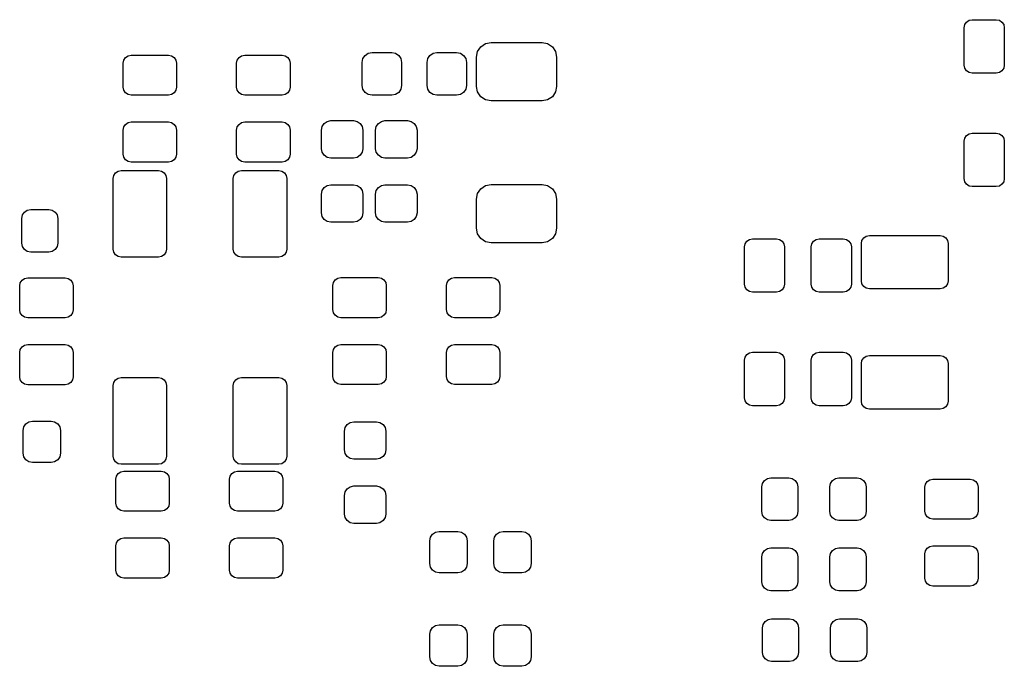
# Model space of a CAD drawing. Extents: x 127.1 to 185.4, y -114.4 to -72.8.
# Tile 2 of 7: x 142.3 to 157, y -91.9 to -82.2. Entities that reach past the tile are written whole.
import ezdxf

# ---------------------------------------------------------------- set-up
doc = ezdxf.new("R2010")
doc.units = 0
doc.layers.add('BLACK', color=7, linetype='CONTINUOUS')

msp = doc.modelspace()

# ---------------------------------------------------------------- linework, layer by layer
at = {"layer": 'BLACK', "linetype": 'CONTINUOUS'}
for p, q in [((156.445147, -82.255146), (156.484078, -82.229133)), ((156.484078, -82.229133), (156.53, -82.219999)), ((156.53, -82.219999), (156.89, -82.219999)), ((156.89, -82.219999), (156.935922, -82.229133)), ((156.935922, -82.229133), (156.974853, -82.255146)), ((156.41, -82.339999), (156.419134, -82.294077)), ((156.41, -82.899999), (156.41, -82.339999)), ((156.419134, -82.294077), (156.445147, -82.255146)), ((156.974853, -82.255146), (157.000866, -82.294077)), ((157.000866, -82.294077), (157.01, -82.339999)), ((157.01, -82.339999), (157.01, -82.899999)), ((149.124736, -82.69678), (149.172155, -82.625812)), ((149.172155, -82.625812), (149.243123, -82.578393)), ((149.243123, -82.578393), (149.326835, -82.561742)), ((149.326835, -82.561742), (150.089335, -82.561742)), ((150.089335, -82.561742), (150.173047, -82.578393)), ((150.173047, -82.578393), (150.244015, -82.625812)), ((150.244015, -82.625812), (150.291434, -82.69678)), ((143.818083, -82.871742), (143.827217, -82.82582)), ((143.827217, -82.82582), (143.85323, -82.786889)), ((143.85323, -82.786889), (143.892161, -82.760876)), ((143.892161, -82.760876), (143.938083, -82.751742)), ((143.938083, -82.751742), (144.498083, -82.751742)), ((144.498083, -82.751742), (144.544005, -82.760876)), ((144.544005, -82.760876), (144.582936, -82.786889)), ((144.582936, -82.786889), (144.608949, -82.82582)), ((144.608949, -82.82582), (144.618083, -82.871742)), ((145.518085, -82.871742), (145.527219, -82.82582)), ((145.527219, -82.82582), (145.553232, -82.786889)), ((145.553232, -82.786889), (145.592163, -82.760876)), ((145.592163, -82.760876), (145.638085, -82.751742)), ((145.638085, -82.751742), (146.198085, -82.751742)), ((146.198085, -82.751742), (146.244007, -82.760876)), ((146.244007, -82.760876), (146.282938, -82.786889)), ((146.282938, -82.786889), (146.308951, -82.82582)), ((146.308951, -82.82582), (146.318085, -82.871742)), ((147.398085, -82.859242), (147.409313, -82.802796)), ((147.409313, -82.802796), (147.441287, -82.754944)), ((147.441287, -82.754944), (147.489139, -82.72297)), ((147.489139, -82.72297), (147.545585, -82.711742)), ((147.545585, -82.711742), (147.840585, -82.711742)), ((147.840585, -82.711742), (147.897031, -82.72297)), ((147.897031, -82.72297), (147.944883, -82.754944)), ((147.944883, -82.754944), (147.976857, -82.802796)), ((147.976857, -82.802796), (147.988085, -82.859242)), ((148.368085, -82.859242), (148.379313, -82.802796)), ((148.379313, -82.802796), (148.411287, -82.754944)), ((148.411287, -82.754944), (148.459139, -82.72297)), ((148.459139, -82.72297), (148.515585, -82.711742)), ((148.515585, -82.711742), (148.810585, -82.711742)), ((148.810585, -82.711742), (148.867031, -82.72297)), ((148.867031, -82.72297), (148.914883, -82.754944)), ((148.914883, -82.754944), (148.946857, -82.802796)), ((148.946857, -82.802796), (148.958085, -82.859242)), ((149.108085, -82.780492), (149.124736, -82.69678)), ((149.108085, -83.217992), (149.108085, -82.780492)), ((150.291434, -82.69678), (150.308085, -82.780492)), ((150.308085, -82.780492), (150.308085, -83.217992)), ((143.818083, -83.231742), (143.818083, -82.871742)), ((144.618083, -82.871742), (144.618083, -83.231742)), ((145.518085, -83.231742), (145.518085, -82.871742)), ((146.318085, -82.871742), (146.318085, -83.231742)), ((147.398085, -83.204242), (147.398085, -82.859242)), ((147.988085, -82.859242), (147.988085, -83.204242)), ((148.368085, -83.204242), (148.368085, -82.859242)), ((148.958085, -82.859242), (148.958085, -83.204242)), ((156.419134, -82.945921), (156.41, -82.899999)), ((156.445147, -82.984852), (156.419134, -82.945921)), ((156.484078, -83.010865), (156.445147, -82.984852)), ((156.974853, -82.984852), (156.935922, -83.010865)), ((157.000866, -82.945921), (156.974853, -82.984852)), ((157.01, -82.899999), (157.000866, -82.945921)), ((156.53, -83.019999), (156.484078, -83.010865)), ((156.89, -83.019999), (156.53, -83.019999)), ((156.935922, -83.010865), (156.89, -83.019999)), ((143.827217, -83.277664), (143.818083, -83.231742)), ((143.85323, -83.316595), (143.827217, -83.277664)), ((144.608949, -83.277664), (144.582936, -83.316595)), ((144.618083, -83.231742), (144.608949, -83.277664)), ((145.527219, -83.277664), (145.518085, -83.231742)), ((145.553232, -83.316595), (145.527219, -83.277664)), ((146.308951, -83.277664), (146.282938, -83.316595)), ((146.318085, -83.231742), (146.308951, -83.277664)), ((147.409313, -83.260688), (147.398085, -83.204242)), ((147.441287, -83.30854), (147.409313, -83.260688)), ((147.976857, -83.260688), (147.944883, -83.30854)), ((147.988085, -83.204242), (147.976857, -83.260688)), ((148.379313, -83.260688), (148.368085, -83.204242)), ((148.411287, -83.30854), (148.379313, -83.260688)), ((148.946857, -83.260688), (148.914883, -83.30854)), ((148.958085, -83.204242), (148.946857, -83.260688)), ((149.124736, -83.301704), (149.108085, -83.217992)), ((150.308085, -83.217992), (150.291434, -83.301704)), ((143.892161, -83.342608), (143.85323, -83.316595)), ((143.938083, -83.351742), (143.892161, -83.342608)), ((144.498083, -83.351742), (143.938083, -83.351742)), ((144.544005, -83.342608), (144.498083, -83.351742)), ((144.582936, -83.316595), (144.544005, -83.342608)), ((145.592163, -83.342608), (145.553232, -83.316595)), ((145.638085, -83.351742), (145.592163, -83.342608)), ((146.198085, -83.351742), (145.638085, -83.351742)), ((146.244007, -83.342608), (146.198085, -83.351742)), ((146.282938, -83.316595), (146.244007, -83.342608)), ((147.489139, -83.340514), (147.441287, -83.30854)), ((147.545585, -83.351742), (147.489139, -83.340514)), ((147.840585, -83.351742), (147.545585, -83.351742)), ((147.897031, -83.340514), (147.840585, -83.351742)), ((147.944883, -83.30854), (147.897031, -83.340514)), ((148.459139, -83.340514), (148.411287, -83.30854)), ((148.515585, -83.351742), (148.459139, -83.340514)), ((148.810585, -83.351742), (148.515585, -83.351742)), ((148.867031, -83.340514), (148.810585, -83.351742)), ((148.914883, -83.30854), (148.867031, -83.340514)), ((149.172155, -83.372672), (149.124736, -83.301704)), ((149.243123, -83.420091), (149.172155, -83.372672)), ((149.326835, -83.436742), (149.243123, -83.420091)), ((150.173047, -83.420091), (150.089335, -83.436742)), ((150.244015, -83.372672), (150.173047, -83.420091)), ((150.291434, -83.301704), (150.244015, -83.372672)), ((150.089335, -83.436742), (149.326835, -83.436742)), ((143.818083, -83.871742), (143.827217, -83.82582)), ((143.827217, -83.82582), (143.85323, -83.786889)), ((143.85323, -83.786889), (143.892161, -83.760876)), ((143.892161, -83.760876), (143.938083, -83.751742)), ((143.938083, -83.751742), (144.498083, -83.751742)), ((144.498083, -83.751742), (144.544005, -83.760876)), ((144.544005, -83.760876), (144.582936, -83.786889)), ((144.582936, -83.786889), (144.608949, -83.82582)), ((144.608949, -83.82582), (144.618083, -83.871742)), ((145.518085, -83.871742), (145.527219, -83.82582)), ((145.527219, -83.82582), (145.553232, -83.786889)), ((145.553232, -83.786889), (145.592163, -83.760876)), ((145.592163, -83.760876), (145.638085, -83.751742)), ((145.638085, -83.751742), (146.198085, -83.751742)), ((146.198085, -83.751742), (146.244007, -83.760876)), ((146.244007, -83.760876), (146.282938, -83.786889)), ((146.282938, -83.786889), (146.308951, -83.82582)), ((146.308951, -83.82582), (146.318085, -83.871742)), ((146.788085, -83.871742), (146.798742, -83.818166)), ((146.798742, -83.818166), (146.82909, -83.772747)), ((146.82909, -83.772747), (146.874509, -83.742399)), ((146.874509, -83.742399), (146.928085, -83.731742)), ((146.928085, -83.731742), (147.268085, -83.731742)), ((147.268085, -83.731742), (147.321661, -83.742399)), ((147.321661, -83.742399), (147.36708, -83.772747)), ((147.36708, -83.772747), (147.397428, -83.818166)), ((147.397428, -83.818166), (147.408085, -83.871742)), ((147.598085, -83.871742), (147.608742, -83.818166)), ((147.608742, -83.818166), (147.63909, -83.772747)), ((147.63909, -83.772747), (147.684509, -83.742399)), ((147.684509, -83.742399), (147.738085, -83.731742)), ((147.738085, -83.731742), (148.078085, -83.731742)), ((148.078085, -83.731742), (148.131661, -83.742399)), ((148.131661, -83.742399), (148.17708, -83.772747)), ((148.17708, -83.772747), (148.207428, -83.818166)), ((148.207428, -83.818166), (148.218085, -83.871742)), ((143.818083, -84.231742), (143.818083, -83.871742)), ((144.618083, -83.871742), (144.618083, -84.231742)), ((145.518085, -84.231742), (145.518085, -83.871742)), ((146.318085, -83.871742), (146.318085, -84.231742)), ((146.788085, -84.151742), (146.788085, -83.871742)), ((147.408085, -83.871742), (147.408085, -84.151742)), ((147.598085, -84.151742), (147.598085, -83.871742)), ((148.218085, -83.871742), (148.218085, -84.151742)), ((156.41, -84.040001), (156.419134, -83.994079)), ((156.419134, -83.994079), (156.445147, -83.955148)), ((156.445147, -83.955148), (156.484078, -83.929135)), ((156.484078, -83.929135), (156.53, -83.920001)), ((156.53, -83.920001), (156.89, -83.920001)), ((156.89, -83.920001), (156.935922, -83.929135)), ((156.935922, -83.929135), (156.974853, -83.955148)), ((156.974853, -83.955148), (157.000866, -83.994079)), ((157.000866, -83.994079), (157.01, -84.040001)), ((146.798742, -84.205318), (146.788085, -84.151742)), ((147.408085, -84.151742), (147.397428, -84.205318)), ((147.608742, -84.205318), (147.598085, -84.151742)), ((148.218085, -84.151742), (148.207428, -84.205318)), ((156.41, -84.600001), (156.41, -84.040001)), ((157.01, -84.040001), (157.01, -84.600001)), ((143.827217, -84.277664), (143.818083, -84.231742)), ((143.85323, -84.316595), (143.827217, -84.277664)), ((144.608949, -84.277664), (144.582936, -84.316595)), ((144.618083, -84.231742), (144.608949, -84.277664)), ((145.527219, -84.277664), (145.518085, -84.231742)), ((145.553232, -84.316595), (145.527219, -84.277664)), ((146.308951, -84.277664), (146.282938, -84.316595)), ((146.318085, -84.231742), (146.308951, -84.277664)), ((146.82909, -84.250737), (146.798742, -84.205318)), ((146.874509, -84.281085), (146.82909, -84.250737)), ((146.928085, -84.291742), (146.874509, -84.281085)), ((147.268085, -84.291742), (146.928085, -84.291742)), ((147.321661, -84.281085), (147.268085, -84.291742)), ((147.36708, -84.250737), (147.321661, -84.281085)), ((147.397428, -84.205318), (147.36708, -84.250737)), ((147.63909, -84.250737), (147.608742, -84.205318)), ((147.684509, -84.281085), (147.63909, -84.250737)), ((147.738085, -84.291742), (147.684509, -84.281085)), ((148.078085, -84.291742), (147.738085, -84.291742)), ((148.131661, -84.281085), (148.078085, -84.291742)), ((148.17708, -84.250737), (148.131661, -84.281085)), ((148.207428, -84.205318), (148.17708, -84.250737)), ((143.892161, -84.342608), (143.85323, -84.316595)), ((143.938083, -84.351742), (143.892161, -84.342608)), ((144.498083, -84.351742), (143.938083, -84.351742)), ((144.544005, -84.342608), (144.498083, -84.351742)), ((144.582936, -84.316595), (144.544005, -84.342608)), ((145.592163, -84.342608), (145.553232, -84.316595)), ((145.638085, -84.351742), (145.592163, -84.342608)), ((146.198085, -84.351742), (145.638085, -84.351742)), ((146.244007, -84.342608), (146.198085, -84.351742)), ((146.282938, -84.316595), (146.244007, -84.342608)), ((143.668085, -84.596742), (143.677219, -84.55082)), ((143.668085, -85.656742), (143.668085, -84.596742)), ((143.677219, -84.55082), (143.703232, -84.511889)), ((143.703232, -84.511889), (143.742163, -84.485876)), ((143.742163, -84.485876), (143.788085, -84.476742)), ((143.788085, -84.476742), (144.348085, -84.476742)), ((144.348085, -84.476742), (144.394007, -84.485876)), ((144.394007, -84.485876), (144.432938, -84.511889)), ((144.432938, -84.511889), (144.458951, -84.55082)), ((144.458951, -84.55082), (144.468085, -84.596742)), ((144.468085, -84.596742), (144.468085, -85.656742)), ((145.468085, -84.596742), (145.477219, -84.55082)), ((145.468085, -85.656742), (145.468085, -84.596742)), ((145.477219, -84.55082), (145.503232, -84.511889)), ((145.503232, -84.511889), (145.542163, -84.485876)), ((145.542163, -84.485876), (145.588085, -84.476742)), ((145.588085, -84.476742), (146.148085, -84.476742)), ((146.148085, -84.476742), (146.194007, -84.485876)), ((146.194007, -84.485876), (146.232938, -84.511889)), ((146.232938, -84.511889), (146.258951, -84.55082)), ((146.258951, -84.55082), (146.268085, -84.596742)), ((146.268085, -84.596742), (146.268085, -85.656742)), ((156.419134, -84.645923), (156.41, -84.600001)), ((157.01, -84.600001), (157.000866, -84.645923)), ((146.798742, -84.778166), (146.82909, -84.732747)), ((146.82909, -84.732747), (146.874509, -84.702399)), ((146.874509, -84.702399), (146.928085, -84.691742)), ((146.928085, -84.691742), (147.268085, -84.691742)), ((147.268085, -84.691742), (147.321661, -84.702399)), ((147.321661, -84.702399), (147.36708, -84.732747)), ((147.36708, -84.732747), (147.397428, -84.778166)), ((147.608742, -84.778166), (147.63909, -84.732747)), ((147.63909, -84.732747), (147.684509, -84.702399)), ((147.684509, -84.702399), (147.738085, -84.691742)), ((147.738085, -84.691742), (148.078085, -84.691742)), ((148.078085, -84.691742), (148.131661, -84.702399)), ((148.131661, -84.702399), (148.17708, -84.732747)), ((148.17708, -84.732747), (148.207428, -84.778166)), ((149.124736, -84.82178), (149.172155, -84.750812)), ((149.172155, -84.750812), (149.243123, -84.703393)), ((149.243123, -84.703393), (149.326835, -84.686742)), ((149.326835, -84.686742), (150.089335, -84.686742)), ((150.089335, -84.686742), (150.173047, -84.703393)), ((150.173047, -84.703393), (150.244015, -84.750812)), ((150.244015, -84.750812), (150.291434, -84.82178)), ((156.445147, -84.684854), (156.419134, -84.645923)), ((156.484078, -84.710867), (156.445147, -84.684854)), ((156.53, -84.720001), (156.484078, -84.710867)), ((156.89, -84.720001), (156.53, -84.720001)), ((156.935922, -84.710867), (156.89, -84.720001)), ((156.974853, -84.684854), (156.935922, -84.710867)), ((157.000866, -84.645923), (156.974853, -84.684854)), ((146.788085, -84.831742), (146.798742, -84.778166)), ((146.788085, -85.111742), (146.788085, -84.831742)), ((147.397428, -84.778166), (147.408085, -84.831742)), ((147.408085, -84.831742), (147.408085, -85.111742)), ((147.598085, -84.831742), (147.608742, -84.778166)), ((147.598085, -85.111742), (147.598085, -84.831742)), ((148.207428, -84.778166), (148.218085, -84.831742)), ((148.218085, -84.831742), (148.218085, -85.111742)), ((149.108085, -84.905492), (149.124736, -84.82178)), ((150.291434, -84.82178), (150.308085, -84.905492)), ((149.108085, -85.342992), (149.108085, -84.905492)), ((150.308085, -84.905492), (150.308085, -85.342992)), ((142.3, -85.195), (142.310276, -85.143338)), ((142.3, -85.565), (142.3, -85.195)), ((142.310276, -85.143338), (142.339541, -85.099541)), ((142.339541, -85.099541), (142.383338, -85.070276)), ((142.383338, -85.070276), (142.435, -85.06)), ((142.435, -85.06), (142.705, -85.06)), ((142.705, -85.06), (142.756662, -85.070276)), ((142.756662, -85.070276), (142.800459, -85.099541)), ((142.800459, -85.099541), (142.829724, -85.143338)), ((142.829724, -85.143338), (142.84, -85.195)), ((142.84, -85.195), (142.84, -85.565)), ((146.798742, -85.165318), (146.788085, -85.111742)), ((146.82909, -85.210737), (146.798742, -85.165318)), ((147.397428, -85.165318), (147.36708, -85.210737)), ((147.408085, -85.111742), (147.397428, -85.165318)), ((147.608742, -85.165318), (147.598085, -85.111742)), ((147.63909, -85.210737), (147.608742, -85.165318)), ((148.207428, -85.165318), (148.17708, -85.210737)), ((148.218085, -85.111742), (148.207428, -85.165318)), ((146.874509, -85.241085), (146.82909, -85.210737)), ((146.928085, -85.251742), (146.874509, -85.241085)), ((147.268085, -85.251742), (146.928085, -85.251742)), ((147.321661, -85.241085), (147.268085, -85.251742)), ((147.36708, -85.210737), (147.321661, -85.241085)), ((147.684509, -85.241085), (147.63909, -85.210737)), ((147.738085, -85.251742), (147.684509, -85.241085)), ((148.078085, -85.251742), (147.738085, -85.251742)), ((148.131661, -85.241085), (148.078085, -85.251742)), ((148.17708, -85.210737), (148.131661, -85.241085)), ((149.124736, -85.426704), (149.108085, -85.342992)), ((150.308085, -85.342992), (150.291434, -85.426704)), ((149.172155, -85.497672), (149.124736, -85.426704)), ((150.291434, -85.426704), (150.244015, -85.497672)), ((154.879134, -85.524078), (154.905147, -85.485147)), ((154.905147, -85.485147), (154.944078, -85.459134)), ((154.944078, -85.459134), (154.99, -85.45)), ((154.99, -85.45), (156.05, -85.45)), ((156.05, -85.45), (156.095922, -85.459134)), ((156.095922, -85.459134), (156.134853, -85.485147)), ((156.134853, -85.485147), (156.160866, -85.524078)), ((142.310276, -85.616662), (142.3, -85.565)), ((142.339541, -85.660459), (142.310276, -85.616662)), ((142.829724, -85.616662), (142.800459, -85.660459)), ((142.84, -85.565), (142.829724, -85.616662)), ((149.243123, -85.545091), (149.172155, -85.497672)), ((149.326835, -85.561742), (149.243123, -85.545091)), ((150.089335, -85.561742), (149.326835, -85.561742)), ((150.173047, -85.545091), (150.089335, -85.561742)), ((150.244015, -85.497672), (150.173047, -85.545091)), ((153.12, -85.619999), (153.129134, -85.574077)), ((153.12, -86.179999), (153.12, -85.619999)), ((153.129134, -85.574077), (153.155147, -85.535146)), ((153.155147, -85.535146), (153.194078, -85.509133)), ((153.194078, -85.509133), (153.24, -85.499999)), ((153.24, -85.499999), (153.6, -85.499999)), ((153.6, -85.499999), (153.645922, -85.509133)), ((153.645922, -85.509133), (153.684853, -85.535146)), ((153.684853, -85.535146), (153.710866, -85.574077)), ((153.710866, -85.574077), (153.72, -85.619999)), ((153.72, -85.619999), (153.72, -86.179999)), ((154.12, -85.619999), (154.129134, -85.574077)), ((154.12, -86.179999), (154.12, -85.619999)), ((154.129134, -85.574077), (154.155147, -85.535146)), ((154.155147, -85.535146), (154.194078, -85.509133)), ((154.194078, -85.509133), (154.24, -85.499999)), ((154.24, -85.499999), (154.6, -85.499999)), ((154.6, -85.499999), (154.645922, -85.509133)), ((154.645922, -85.509133), (154.684853, -85.535146)), ((154.684853, -85.535146), (154.710866, -85.574077)), ((154.710866, -85.574077), (154.72, -85.619999)), ((154.72, -85.619999), (154.72, -86.179999)), ((154.87, -85.57), (154.879134, -85.524078)), ((154.87, -86.13), (154.87, -85.57)), ((156.160866, -85.524078), (156.17, -85.57)), ((156.17, -85.57), (156.17, -86.13)), ((142.383338, -85.689724), (142.339541, -85.660459)), ((142.435, -85.7), (142.383338, -85.689724)), ((142.705, -85.7), (142.435, -85.7)), ((142.756662, -85.689724), (142.705, -85.7)), ((142.800459, -85.660459), (142.756662, -85.689724)), ((143.677219, -85.702664), (143.668085, -85.656742)), ((143.703232, -85.741595), (143.677219, -85.702664)), ((143.742163, -85.767608), (143.703232, -85.741595)), ((143.788085, -85.776742), (143.742163, -85.767608)), ((144.348085, -85.776742), (143.788085, -85.776742)), ((144.394007, -85.767608), (144.348085, -85.776742)), ((144.432938, -85.741595), (144.394007, -85.767608)), ((144.458951, -85.702664), (144.432938, -85.741595)), ((144.468085, -85.656742), (144.458951, -85.702664)), ((145.477219, -85.702664), (145.468085, -85.656742)), ((145.503232, -85.741595), (145.477219, -85.702664)), ((145.542163, -85.767608), (145.503232, -85.741595)), ((145.588085, -85.776742), (145.542163, -85.767608)), ((146.148085, -85.776742), (145.588085, -85.776742)), ((146.194007, -85.767608), (146.148085, -85.776742)), ((146.232938, -85.741595), (146.194007, -85.767608)), ((146.258951, -85.702664), (146.232938, -85.741595)), ((146.268085, -85.656742), (146.258951, -85.702664)), ((142.270001, -86.205387), (142.279135, -86.159465)), ((142.270001, -86.565387), (142.270001, -86.205387)), ((142.279135, -86.159465), (142.305148, -86.120534)), ((142.305148, -86.120534), (142.344079, -86.094521)), ((142.344079, -86.094521), (142.390001, -86.085387)), ((142.390001, -86.085387), (142.950001, -86.085387)), ((142.950001, -86.085387), (142.995923, -86.094521)), ((142.995923, -86.094521), (143.034854, -86.120534)), ((143.034854, -86.120534), (143.060867, -86.159465)), ((143.060867, -86.159465), (143.070001, -86.205387)), ((143.070001, -86.205387), (143.070001, -86.565387)), ((146.958085, -86.201742), (146.967219, -86.15582)), ((146.958085, -86.561742), (146.958085, -86.201742)), ((146.967219, -86.15582), (146.993232, -86.116889)), ((146.993232, -86.116889), (147.032163, -86.090876)), ((147.032163, -86.090876), (147.078085, -86.081742)), ((147.078085, -86.081742), (147.638085, -86.081742)), ((147.638085, -86.081742), (147.684007, -86.090876)), ((147.684007, -86.090876), (147.722938, -86.116889)), ((147.722938, -86.116889), (147.748951, -86.15582)), ((147.748951, -86.15582), (147.758085, -86.201742)), ((147.758085, -86.201742), (147.758085, -86.561742)), ((148.658087, -86.201742), (148.667221, -86.15582)), ((148.658087, -86.561742), (148.658087, -86.201742)), ((148.667221, -86.15582), (148.693234, -86.116889)), ((148.693234, -86.116889), (148.732165, -86.090876)), ((148.732165, -86.090876), (148.778087, -86.081742)), ((148.778087, -86.081742), (149.338087, -86.081742)), ((149.338087, -86.081742), (149.384009, -86.090876)), ((149.384009, -86.090876), (149.42294, -86.116889)), ((149.42294, -86.116889), (149.448953, -86.15582)), ((149.448953, -86.15582), (149.458087, -86.201742)), ((149.458087, -86.201742), (149.458087, -86.561742)), ((153.129134, -86.225921), (153.12, -86.179999)), ((153.155147, -86.264852), (153.129134, -86.225921)), ((153.710866, -86.225921), (153.684853, -86.264852)), ((153.72, -86.179999), (153.710866, -86.225921)), ((154.129134, -86.225921), (154.12, -86.179999)), ((154.155147, -86.264852), (154.129134, -86.225921)), ((154.710866, -86.225921), (154.684853, -86.264852)), ((154.72, -86.179999), (154.710866, -86.225921)), ((154.879134, -86.175922), (154.87, -86.13)), ((154.905147, -86.214853), (154.879134, -86.175922)), ((154.944078, -86.240866), (154.905147, -86.214853)), ((156.134853, -86.214853), (156.095922, -86.240866)), ((156.160866, -86.175922), (156.134853, -86.214853)), ((156.17, -86.13), (156.160866, -86.175922)), ((153.194078, -86.290865), (153.155147, -86.264852)), ((153.24, -86.299999), (153.194078, -86.290865)), ((153.6, -86.299999), (153.24, -86.299999)), ((153.645922, -86.290865), (153.6, -86.299999)), ((153.684853, -86.264852), (153.645922, -86.290865)), ((154.194078, -86.290865), (154.155147, -86.264852)), ((154.24, -86.299999), (154.194078, -86.290865)), ((154.6, -86.299999), (154.24, -86.299999)), ((154.645922, -86.290865), (154.6, -86.299999)), ((154.684853, -86.264852), (154.645922, -86.290865)), ((154.99, -86.25), (154.944078, -86.240866)), ((156.05, -86.25), (154.99, -86.25)), ((156.095922, -86.240866), (156.05, -86.25)), ((142.279135, -86.611309), (142.270001, -86.565387)), ((142.305148, -86.65024), (142.279135, -86.611309)), ((142.344079, -86.676253), (142.305148, -86.65024)), ((143.034854, -86.65024), (142.995923, -86.676253)), ((143.060867, -86.611309), (143.034854, -86.65024)), ((143.070001, -86.565387), (143.060867, -86.611309)), ((146.967219, -86.607664), (146.958085, -86.561742)), ((146.993232, -86.646595), (146.967219, -86.607664)), ((147.032163, -86.672608), (146.993232, -86.646595)), ((147.722938, -86.646595), (147.684007, -86.672608)), ((147.748951, -86.607664), (147.722938, -86.646595)), ((147.758085, -86.561742), (147.748951, -86.607664)), ((148.667221, -86.607664), (148.658087, -86.561742)), ((148.693234, -86.646595), (148.667221, -86.607664)), ((148.732165, -86.672608), (148.693234, -86.646595)), ((149.42294, -86.646595), (149.384009, -86.672608)), ((149.448953, -86.607664), (149.42294, -86.646595)), ((149.458087, -86.561742), (149.448953, -86.607664)), ((142.390001, -86.685387), (142.344079, -86.676253)), ((142.950001, -86.685387), (142.390001, -86.685387)), ((142.995923, -86.676253), (142.950001, -86.685387)), ((147.078085, -86.681742), (147.032163, -86.672608)), ((147.638085, -86.681742), (147.078085, -86.681742)), ((147.684007, -86.672608), (147.638085, -86.681742)), ((148.778087, -86.681742), (148.732165, -86.672608)), ((149.338087, -86.681742), (148.778087, -86.681742)), ((149.384009, -86.672608), (149.338087, -86.681742)), ((142.305148, -87.120534), (142.344079, -87.094521)), ((142.344079, -87.094521), (142.390001, -87.085387)), ((142.390001, -87.085387), (142.950001, -87.085387)), ((142.950001, -87.085387), (142.995923, -87.094521)), ((142.995923, -87.094521), (143.034854, -87.120534)), ((146.993232, -87.116889), (147.032163, -87.090876)), ((147.032163, -87.090876), (147.078085, -87.081742)), ((147.078085, -87.081742), (147.638085, -87.081742)), ((147.638085, -87.081742), (147.684007, -87.090876)), ((147.684007, -87.090876), (147.722938, -87.116889)), ((148.693234, -87.116889), (148.732165, -87.090876)), ((148.732165, -87.090876), (148.778087, -87.081742)), ((148.778087, -87.081742), (149.338087, -87.081742)), ((149.338087, -87.081742), (149.384009, -87.090876)), ((149.384009, -87.090876), (149.42294, -87.116889)), ((142.270001, -87.205387), (142.279135, -87.159465)), ((142.270001, -87.565387), (142.270001, -87.205387)), ((142.279135, -87.159465), (142.305148, -87.120534)), ((143.034854, -87.120534), (143.060867, -87.159465)), ((143.060867, -87.159465), (143.070001, -87.205387)), ((143.070001, -87.205387), (143.070001, -87.565387)), ((146.958085, -87.201742), (146.967219, -87.15582)), ((146.958085, -87.561742), (146.958085, -87.201742)), ((146.967219, -87.15582), (146.993232, -87.116889)), ((147.722938, -87.116889), (147.748951, -87.15582)), ((147.748951, -87.15582), (147.758085, -87.201742)), ((147.758085, -87.201742), (147.758085, -87.561742)), ((148.658087, -87.201742), (148.667221, -87.15582)), ((148.658087, -87.561742), (148.658087, -87.201742)), ((148.667221, -87.15582), (148.693234, -87.116889)), ((149.42294, -87.116889), (149.448953, -87.15582)), ((149.448953, -87.15582), (149.458087, -87.201742)), ((149.458087, -87.201742), (149.458087, -87.561742)), ((153.129134, -87.274079), (153.155147, -87.235148)), ((153.155147, -87.235148), (153.194078, -87.209135)), ((153.194078, -87.209135), (153.24, -87.200001)), ((153.24, -87.200001), (153.6, -87.200001)), ((153.6, -87.200001), (153.645922, -87.209135)), ((153.645922, -87.209135), (153.684853, -87.235148)), ((153.684853, -87.235148), (153.710866, -87.274079)), ((154.129134, -87.274079), (154.155147, -87.235148)), ((154.155147, -87.235148), (154.194078, -87.209135)), ((154.194078, -87.209135), (154.24, -87.200001)), ((154.24, -87.200001), (154.6, -87.200001)), ((154.6, -87.200001), (154.645922, -87.209135)), ((154.645922, -87.209135), (154.684853, -87.235148)), ((154.684853, -87.235148), (154.710866, -87.274079)), ((154.905147, -87.285147), (154.944078, -87.259134)), ((154.944078, -87.259134), (154.99, -87.25)), ((154.99, -87.25), (156.05, -87.25)), ((156.05, -87.25), (156.095922, -87.259134)), ((156.095922, -87.259134), (156.134853, -87.285147)), ((153.12, -87.320001), (153.129134, -87.274079)), ((153.12, -87.880001), (153.12, -87.320001)), ((153.710866, -87.274079), (153.72, -87.320001)), ((153.72, -87.320001), (153.72, -87.880001)), ((154.12, -87.320001), (154.129134, -87.274079)), ((154.12, -87.880001), (154.12, -87.320001)), ((154.710866, -87.274079), (154.72, -87.320001)), ((154.72, -87.320001), (154.72, -87.880001)), ((154.87, -87.37), (154.879134, -87.324078)), ((154.87, -87.93), (154.87, -87.37)), ((154.879134, -87.324078), (154.905147, -87.285147)), ((156.134853, -87.285147), (156.160866, -87.324078)), ((156.160866, -87.324078), (156.17, -87.37)), ((156.17, -87.37), (156.17, -87.93)), ((142.279135, -87.611309), (142.270001, -87.565387)), ((142.305148, -87.65024), (142.279135, -87.611309)), ((142.344079, -87.676253), (142.305148, -87.65024)), ((142.390001, -87.685387), (142.344079, -87.676253)), ((142.950001, -87.685387), (142.390001, -87.685387)), ((142.995923, -87.676253), (142.950001, -87.685387)), ((143.034854, -87.65024), (142.995923, -87.676253)), ((143.060867, -87.611309), (143.034854, -87.65024)), ((143.070001, -87.565387), (143.060867, -87.611309)), ((143.668085, -87.696742), (143.677219, -87.65082)), ((143.668085, -88.756742), (143.668085, -87.696742)), ((143.677219, -87.65082), (143.703232, -87.611889)), ((143.703232, -87.611889), (143.742163, -87.585876)), ((143.742163, -87.585876), (143.788085, -87.576742)), ((143.788085, -87.576742), (144.348085, -87.576742)), ((144.348085, -87.576742), (144.394007, -87.585876)), ((144.394007, -87.585876), (144.432938, -87.611889)), ((144.432938, -87.611889), (144.458951, -87.65082)), ((144.458951, -87.65082), (144.468085, -87.696742)), ((144.468085, -87.696742), (144.468085, -88.756742)), ((145.468085, -87.696742), (145.477219, -87.65082)), ((145.468085, -88.756742), (145.468085, -87.696742)), ((145.477219, -87.65082), (145.503232, -87.611889)), ((145.503232, -87.611889), (145.542163, -87.585876)), ((145.542163, -87.585876), (145.588085, -87.576742)), ((145.588085, -87.576742), (146.148085, -87.576742)), ((146.148085, -87.576742), (146.194007, -87.585876)), ((146.194007, -87.585876), (146.232938, -87.611889)), ((146.232938, -87.611889), (146.258951, -87.65082)), ((146.258951, -87.65082), (146.268085, -87.696742)), ((146.268085, -87.696742), (146.268085, -88.756742)), ((146.967219, -87.607664), (146.958085, -87.561742)), ((146.993232, -87.646595), (146.967219, -87.607664)), ((147.032163, -87.672608), (146.993232, -87.646595)), ((147.078085, -87.681742), (147.032163, -87.672608)), ((147.638085, -87.681742), (147.078085, -87.681742)), ((147.684007, -87.672608), (147.638085, -87.681742)), ((147.722938, -87.646595), (147.684007, -87.672608)), ((147.748951, -87.607664), (147.722938, -87.646595)), ((147.758085, -87.561742), (147.748951, -87.607664)), ((148.667221, -87.607664), (148.658087, -87.561742)), ((148.693234, -87.646595), (148.667221, -87.607664)), ((148.732165, -87.672608), (148.693234, -87.646595)), ((148.778087, -87.681742), (148.732165, -87.672608)), ((149.338087, -87.681742), (148.778087, -87.681742)), ((149.384009, -87.672608), (149.338087, -87.681742)), ((149.42294, -87.646595), (149.384009, -87.672608)), ((149.448953, -87.607664), (149.42294, -87.646595)), ((149.458087, -87.561742), (149.448953, -87.607664)), ((153.129134, -87.925923), (153.12, -87.880001)), ((153.155147, -87.964854), (153.129134, -87.925923)), ((153.194078, -87.990867), (153.155147, -87.964854)), ((153.24, -88.000001), (153.194078, -87.990867)), ((153.645922, -87.990867), (153.6, -88.000001)), ((153.684853, -87.964854), (153.645922, -87.990867)), ((153.710866, -87.925923), (153.684853, -87.964854)), ((153.72, -87.880001), (153.710866, -87.925923)), ((154.129134, -87.925923), (154.12, -87.880001)), ((154.155147, -87.964854), (154.129134, -87.925923)), ((154.194078, -87.990867), (154.155147, -87.964854)), ((154.24, -88.000001), (154.194078, -87.990867)), ((154.645922, -87.990867), (154.6, -88.000001)), ((154.684853, -87.964854), (154.645922, -87.990867)), ((154.710866, -87.925923), (154.684853, -87.964854)), ((154.72, -87.880001), (154.710866, -87.925923)), ((154.879134, -87.975922), (154.87, -87.93)), ((154.905147, -88.014853), (154.879134, -87.975922)), ((156.160866, -87.975922), (156.134853, -88.014853)), ((156.17, -87.93), (156.160866, -87.975922)), ((153.6, -88.000001), (153.24, -88.000001)), ((154.6, -88.000001), (154.24, -88.000001)), ((154.944078, -88.040866), (154.905147, -88.014853)), ((154.99, -88.05), (154.944078, -88.040866)), ((156.05, -88.05), (154.99, -88.05)), ((156.095922, -88.040866), (156.05, -88.05)), ((156.134853, -88.014853), (156.095922, -88.040866)), ((142.330657, -88.316424), (142.361005, -88.271005)), ((142.361005, -88.271005), (142.406424, -88.240657)), ((142.406424, -88.240657), (142.46, -88.23)), ((142.46, -88.23), (142.74, -88.23)), ((142.74, -88.23), (142.793576, -88.240657)), ((142.793576, -88.240657), (142.838995, -88.271005)), ((142.838995, -88.271005), (142.869343, -88.316424)), ((147.140657, -88.328166), (147.171005, -88.282747)), ((147.171005, -88.282747), (147.216424, -88.252399)), ((147.216424, -88.252399), (147.27, -88.241742)), ((147.27, -88.241742), (147.61, -88.241742)), ((147.61, -88.241742), (147.663576, -88.252399)), ((147.663576, -88.252399), (147.708995, -88.282747)), ((147.708995, -88.282747), (147.739343, -88.328166)), ((142.32, -88.37), (142.330657, -88.316424)), ((142.32, -88.71), (142.32, -88.37)), ((142.869343, -88.316424), (142.88, -88.37)), ((142.88, -88.37), (142.88, -88.71)), ((147.13, -88.381742), (147.140657, -88.328166)), ((147.13, -88.661742), (147.13, -88.381742)), ((147.739343, -88.328166), (147.75, -88.381742)), ((147.75, -88.381742), (147.75, -88.661742)), ((142.330657, -88.763576), (142.32, -88.71)), ((142.88, -88.71), (142.869343, -88.763576)), ((147.140657, -88.715318), (147.13, -88.661742)), ((147.171005, -88.760737), (147.140657, -88.715318)), ((147.739343, -88.715318), (147.708995, -88.760737)), ((147.75, -88.661742), (147.739343, -88.715318)), ((142.361005, -88.808995), (142.330657, -88.763576)), ((142.406424, -88.839343), (142.361005, -88.808995)), ((142.46, -88.85), (142.406424, -88.839343)), ((142.74, -88.85), (142.46, -88.85)), ((142.793576, -88.839343), (142.74, -88.85)), ((142.838995, -88.808995), (142.793576, -88.839343)), ((142.869343, -88.763576), (142.838995, -88.808995)), ((143.677219, -88.802664), (143.668085, -88.756742)), ((143.703232, -88.841595), (143.677219, -88.802664)), ((143.742163, -88.867608), (143.703232, -88.841595)), ((143.788085, -88.876742), (143.742163, -88.867608)), ((144.348085, -88.876742), (143.788085, -88.876742)), ((144.394007, -88.867608), (144.348085, -88.876742)), ((144.432938, -88.841595), (144.394007, -88.867608)), ((144.458951, -88.802664), (144.432938, -88.841595)), ((144.468085, -88.756742), (144.458951, -88.802664)), ((145.477219, -88.802664), (145.468085, -88.756742)), ((145.503232, -88.841595), (145.477219, -88.802664)), ((145.542163, -88.867608), (145.503232, -88.841595)), ((145.588085, -88.876742), (145.542163, -88.867608)), ((146.148085, -88.876742), (145.588085, -88.876742)), ((146.194007, -88.867608), (146.148085, -88.876742)), ((146.232938, -88.841595), (146.194007, -88.867608)), ((146.258951, -88.802664), (146.232938, -88.841595)), ((146.268085, -88.756742), (146.258951, -88.802664)), ((147.216424, -88.791085), (147.171005, -88.760737)), ((147.27, -88.801742), (147.216424, -88.791085)), ((147.61, -88.801742), (147.27, -88.801742)), ((147.663576, -88.791085), (147.61, -88.801742)), ((147.708995, -88.760737), (147.663576, -88.791085)), ((143.719133, -89.054078), (143.745146, -89.015147)), ((143.745146, -89.015147), (143.784077, -88.989134)), ((143.784077, -88.989134), (143.829999, -88.98)), ((143.829999, -88.98), (144.389999, -88.98)), ((144.389999, -88.98), (144.435921, -88.989134)), ((144.435921, -88.989134), (144.474852, -89.015147)), ((144.474852, -89.015147), (144.500865, -89.054078)), ((145.419135, -89.054078), (145.445148, -89.015147)), ((145.445148, -89.015147), (145.484079, -88.989134)), ((145.484079, -88.989134), (145.530001, -88.98)), ((145.530001, -88.98), (146.090001, -88.98)), ((146.090001, -88.98), (146.135923, -88.989134)), ((146.135923, -88.989134), (146.174854, -89.015147)), ((146.174854, -89.015147), (146.200867, -89.054078)), ((143.709999, -89.1), (143.719133, -89.054078)), ((143.709999, -89.46), (143.709999, -89.1)), ((144.500865, -89.054078), (144.509999, -89.1)), ((144.509999, -89.1), (144.509999, -89.46)), ((145.410001, -89.1), (145.419135, -89.054078)), ((145.410001, -89.46), (145.410001, -89.1)), ((146.200867, -89.054078), (146.210001, -89.1)), ((146.210001, -89.1), (146.210001, -89.46)), ((153.38, -89.215), (153.390276, -89.163338)), ((153.390276, -89.163338), (153.419541, -89.119541)), ((153.419541, -89.119541), (153.463338, -89.090276)), ((153.463338, -89.090276), (153.515, -89.08)), ((153.515, -89.08), (153.785, -89.08)), ((153.785, -89.08), (153.836662, -89.090276)), ((153.836662, -89.090276), (153.880459, -89.119541)), ((153.880459, -89.119541), (153.909724, -89.163338)), ((153.909724, -89.163338), (153.92, -89.215)), ((154.4, -89.215), (154.410276, -89.163338)), ((154.410276, -89.163338), (154.439541, -89.119541)), ((154.439541, -89.119541), (154.483338, -89.090276)), ((154.483338, -89.090276), (154.535, -89.08)), ((154.535, -89.08), (154.805, -89.08)), ((154.805, -89.08), (154.856662, -89.090276)), ((154.856662, -89.090276), (154.900459, -89.119541)), ((154.900459, -89.119541), (154.929724, -89.163338)), ((154.929724, -89.163338), (154.94, -89.215)), ((155.819999, -89.22), (155.829133, -89.174078)), ((155.829133, -89.174078), (155.855146, -89.135147)), ((155.855146, -89.135147), (155.894077, -89.109134)), ((155.894077, -89.109134), (155.939999, -89.1)), ((155.939999, -89.1), (156.499999, -89.1)), ((156.499999, -89.1), (156.545921, -89.109134)), ((156.545921, -89.109134), (156.584852, -89.135147)), ((156.584852, -89.135147), (156.610865, -89.174078)), ((156.610865, -89.174078), (156.619999, -89.22)), ((147.13, -89.341742), (147.140657, -89.288166)), ((147.140657, -89.288166), (147.171005, -89.242747)), ((147.171005, -89.242747), (147.216424, -89.212399)), ((147.216424, -89.212399), (147.27, -89.201742)), ((147.27, -89.201742), (147.61, -89.201742)), ((147.61, -89.201742), (147.663576, -89.212399)), ((147.663576, -89.212399), (147.708995, -89.242747)), ((147.708995, -89.242747), (147.739343, -89.288166)), ((147.739343, -89.288166), (147.75, -89.341742)), ((153.38, -89.585), (153.38, -89.215)), ((153.92, -89.215), (153.92, -89.585)), ((154.4, -89.585), (154.4, -89.215)), ((154.94, -89.215), (154.94, -89.585)), ((155.819999, -89.58), (155.819999, -89.22)), ((156.619999, -89.22), (156.619999, -89.58)), ((143.719133, -89.505922), (143.709999, -89.46)), ((144.509999, -89.46), (144.500865, -89.505922)), ((145.419135, -89.505922), (145.410001, -89.46)), ((146.210001, -89.46), (146.200867, -89.505922)), ((147.13, -89.621742), (147.13, -89.341742)), ((147.75, -89.341742), (147.75, -89.621742)), ((143.745146, -89.544853), (143.719133, -89.505922)), ((143.784077, -89.570866), (143.745146, -89.544853)), ((143.829999, -89.58), (143.784077, -89.570866)), ((144.389999, -89.58), (143.829999, -89.58)), ((144.435921, -89.570866), (144.389999, -89.58)), ((144.474852, -89.544853), (144.435921, -89.570866)), ((144.500865, -89.505922), (144.474852, -89.544853)), ((145.445148, -89.544853), (145.419135, -89.505922)), ((145.484079, -89.570866), (145.445148, -89.544853)), ((145.530001, -89.58), (145.484079, -89.570866)), ((146.090001, -89.58), (145.530001, -89.58)), ((146.135923, -89.570866), (146.090001, -89.58)), ((146.174854, -89.544853), (146.135923, -89.570866)), ((146.200867, -89.505922), (146.174854, -89.544853)), ((153.390276, -89.636662), (153.38, -89.585)), ((153.92, -89.585), (153.909724, -89.636662)), ((154.410276, -89.636662), (154.4, -89.585)), ((154.94, -89.585), (154.929724, -89.636662)), ((155.829133, -89.625922), (155.819999, -89.58)), ((156.619999, -89.58), (156.610865, -89.625922)), ((147.140657, -89.675318), (147.13, -89.621742)), ((147.171005, -89.720737), (147.140657, -89.675318)), ((147.216424, -89.751085), (147.171005, -89.720737)), ((147.27, -89.761742), (147.216424, -89.751085)), ((147.61, -89.761742), (147.27, -89.761742)), ((147.663576, -89.751085), (147.61, -89.761742)), ((147.708995, -89.720737), (147.663576, -89.751085)), ((147.739343, -89.675318), (147.708995, -89.720737)), ((147.75, -89.621742), (147.739343, -89.675318)), ((153.419541, -89.680459), (153.390276, -89.636662)), ((153.463338, -89.709724), (153.419541, -89.680459)), ((153.515, -89.72), (153.463338, -89.709724)), ((153.785, -89.72), (153.515, -89.72)), ((153.836662, -89.709724), (153.785, -89.72)), ((153.880459, -89.680459), (153.836662, -89.709724)), ((153.909724, -89.636662), (153.880459, -89.680459)), ((154.439541, -89.680459), (154.410276, -89.636662)), ((154.483338, -89.709724), (154.439541, -89.680459)), ((154.535, -89.72), (154.483338, -89.709724)), ((154.805, -89.72), (154.535, -89.72)), ((154.856662, -89.709724), (154.805, -89.72)), ((154.900459, -89.680459), (154.856662, -89.709724)), ((154.929724, -89.636662), (154.900459, -89.680459)), ((155.855146, -89.664853), (155.829133, -89.625922)), ((155.894077, -89.690866), (155.855146, -89.664853)), ((155.939999, -89.7), (155.894077, -89.690866)), ((156.499999, -89.7), (155.939999, -89.7)), ((156.545921, -89.690866), (156.499999, -89.7)), ((156.584852, -89.664853), (156.545921, -89.690866)), ((156.610865, -89.625922), (156.584852, -89.664853)), ((148.44909, -89.922747), (148.494509, -89.892399)), ((148.494509, -89.892399), (148.548085, -89.881742)), ((148.548085, -89.881742), (148.828085, -89.881742)), ((148.828085, -89.881742), (148.881661, -89.892399)), ((148.881661, -89.892399), (148.92708, -89.922747)), ((149.40909, -89.922747), (149.454509, -89.892399)), ((149.454509, -89.892399), (149.508085, -89.881742)), ((149.508085, -89.881742), (149.788085, -89.881742)), ((149.788085, -89.881742), (149.841661, -89.892399)), ((149.841661, -89.892399), (149.88708, -89.922747)), ((143.709999, -90.1), (143.719133, -90.054078)), ((143.719133, -90.054078), (143.745146, -90.015147)), ((143.745146, -90.015147), (143.784077, -89.989134)), ((143.784077, -89.989134), (143.829999, -89.98)), ((143.829999, -89.98), (144.389999, -89.98)), ((144.389999, -89.98), (144.435921, -89.989134)), ((144.435921, -89.989134), (144.474852, -90.015147)), ((144.474852, -90.015147), (144.500865, -90.054078)), ((144.500865, -90.054078), (144.509999, -90.1)), ((145.410001, -90.1), (145.419135, -90.054078)), ((145.419135, -90.054078), (145.445148, -90.015147)), ((145.445148, -90.015147), (145.484079, -89.989134)), ((145.484079, -89.989134), (145.530001, -89.98)), ((145.530001, -89.98), (146.090001, -89.98)), ((146.090001, -89.98), (146.135923, -89.989134)), ((146.135923, -89.989134), (146.174854, -90.015147)), ((146.174854, -90.015147), (146.200867, -90.054078)), ((146.200867, -90.054078), (146.210001, -90.1)), ((148.408085, -90.021742), (148.418742, -89.968166)), ((148.408085, -90.361742), (148.408085, -90.021742)), ((148.418742, -89.968166), (148.44909, -89.922747)), ((148.92708, -89.922747), (148.957428, -89.968166)), ((148.957428, -89.968166), (148.968085, -90.021742)), ((148.968085, -90.021742), (148.968085, -90.361742)), ((149.368085, -90.021742), (149.378742, -89.968166)), ((149.368085, -90.361742), (149.368085, -90.021742)), ((149.378742, -89.968166), (149.40909, -89.922747)), ((149.88708, -89.922747), (149.917428, -89.968166)), ((149.917428, -89.968166), (149.928085, -90.021742)), ((149.928085, -90.021742), (149.928085, -90.361742)), ((143.709999, -90.46), (143.709999, -90.1)), ((144.509999, -90.1), (144.509999, -90.46)), ((145.410001, -90.46), (145.410001, -90.1)), ((146.210001, -90.1), (146.210001, -90.46)), ((153.390276, -90.213338), (153.419541, -90.169541)), ((153.419541, -90.169541), (153.463338, -90.140276)), ((153.463338, -90.140276), (153.515, -90.13)), ((153.515, -90.13), (153.785, -90.13)), ((153.785, -90.13), (153.836662, -90.140276)), ((153.836662, -90.140276), (153.880459, -90.169541)), ((153.880459, -90.169541), (153.909724, -90.213338)), ((154.410276, -90.213338), (154.439541, -90.169541)), ((154.439541, -90.169541), (154.483338, -90.140276)), ((154.483338, -90.140276), (154.535, -90.13)), ((154.535, -90.13), (154.805, -90.13)), ((154.805, -90.13), (154.856662, -90.140276)), ((154.856662, -90.140276), (154.900459, -90.169541)), ((154.900459, -90.169541), (154.929724, -90.213338)), ((155.819999, -90.22), (155.829133, -90.174078)), ((155.829133, -90.174078), (155.855146, -90.135147)), ((155.855146, -90.135147), (155.894077, -90.109134)), ((155.894077, -90.109134), (155.939999, -90.1)), ((155.939999, -90.1), (156.499999, -90.1)), ((156.499999, -90.1), (156.545921, -90.109134)), ((156.545921, -90.109134), (156.584852, -90.135147)), ((156.584852, -90.135147), (156.610865, -90.174078)), ((156.610865, -90.174078), (156.619999, -90.22)), ((153.38, -90.265), (153.390276, -90.213338)), ((153.38, -90.635), (153.38, -90.265)), ((153.909724, -90.213338), (153.92, -90.265)), ((153.92, -90.265), (153.92, -90.635)), ((154.4, -90.265), (154.410276, -90.213338)), ((154.4, -90.635), (154.4, -90.265)), ((154.929724, -90.213338), (154.94, -90.265)), ((154.94, -90.265), (154.94, -90.635)), ((155.819999, -90.58), (155.819999, -90.22)), ((156.619999, -90.22), (156.619999, -90.58)), ((143.719133, -90.505922), (143.709999, -90.46)), ((144.509999, -90.46), (144.500865, -90.505922)), ((145.419135, -90.505922), (145.410001, -90.46)), ((146.210001, -90.46), (146.200867, -90.505922)), ((148.418742, -90.415318), (148.408085, -90.361742)), ((148.44909, -90.460737), (148.418742, -90.415318)), ((148.494509, -90.491085), (148.44909, -90.460737)), ((148.548085, -90.501742), (148.494509, -90.491085)), ((148.828085, -90.501742), (148.548085, -90.501742)), ((148.881661, -90.491085), (148.828085, -90.501742)), ((148.92708, -90.460737), (148.881661, -90.491085)), ((148.957428, -90.415318), (148.92708, -90.460737)), ((148.968085, -90.361742), (148.957428, -90.415318)), ((149.378742, -90.415318), (149.368085, -90.361742)), ((149.40909, -90.460737), (149.378742, -90.415318)), ((149.454509, -90.491085), (149.40909, -90.460737)), ((149.508085, -90.501742), (149.454509, -90.491085)), ((149.788085, -90.501742), (149.508085, -90.501742)), ((149.841661, -90.491085), (149.788085, -90.501742)), ((149.88708, -90.460737), (149.841661, -90.491085)), ((149.917428, -90.415318), (149.88708, -90.460737)), ((149.928085, -90.361742), (149.917428, -90.415318)), ((143.745146, -90.544853), (143.719133, -90.505922)), ((143.784077, -90.570866), (143.745146, -90.544853)), ((143.829999, -90.58), (143.784077, -90.570866)), ((144.389999, -90.58), (143.829999, -90.58)), ((144.435921, -90.570866), (144.389999, -90.58)), ((144.474852, -90.544853), (144.435921, -90.570866)), ((144.500865, -90.505922), (144.474852, -90.544853)), ((145.445148, -90.544853), (145.419135, -90.505922)), ((145.484079, -90.570866), (145.445148, -90.544853)), ((145.530001, -90.58), (145.484079, -90.570866)), ((146.090001, -90.58), (145.530001, -90.58)), ((146.135923, -90.570866), (146.090001, -90.58)), ((146.174854, -90.544853), (146.135923, -90.570866)), ((146.200867, -90.505922), (146.174854, -90.544853)), ((153.390276, -90.686662), (153.38, -90.635)), ((153.92, -90.635), (153.909724, -90.686662)), ((154.410276, -90.686662), (154.4, -90.635)), ((154.94, -90.635), (154.929724, -90.686662)), ((155.829133, -90.625922), (155.819999, -90.58)), ((155.855146, -90.664853), (155.829133, -90.625922)), ((156.610865, -90.625922), (156.584852, -90.664853)), ((156.619999, -90.58), (156.610865, -90.625922)), ((153.419541, -90.730459), (153.390276, -90.686662)), ((153.463338, -90.759724), (153.419541, -90.730459)), ((153.515, -90.77), (153.463338, -90.759724)), ((153.785, -90.77), (153.515, -90.77)), ((153.836662, -90.759724), (153.785, -90.77)), ((153.880459, -90.730459), (153.836662, -90.759724)), ((153.909724, -90.686662), (153.880459, -90.730459)), ((154.439541, -90.730459), (154.410276, -90.686662)), ((154.483338, -90.759724), (154.439541, -90.730459)), ((154.535, -90.77), (154.483338, -90.759724)), ((154.805, -90.77), (154.535, -90.77)), ((154.856662, -90.759724), (154.805, -90.77)), ((154.900459, -90.730459), (154.856662, -90.759724)), ((154.929724, -90.686662), (154.900459, -90.730459)), ((155.894077, -90.690866), (155.855146, -90.664853)), ((155.939999, -90.7), (155.894077, -90.690866)), ((156.499999, -90.7), (155.939999, -90.7)), ((156.545921, -90.690866), (156.499999, -90.7)), ((156.584852, -90.664853), (156.545921, -90.690866)), ((153.400276, -91.273338), (153.429541, -91.229541)), ((153.429541, -91.229541), (153.473338, -91.200276)), ((153.473338, -91.200276), (153.525, -91.19)), ((153.525, -91.19), (153.795, -91.19)), ((153.795, -91.19), (153.846662, -91.200276)), ((153.846662, -91.200276), (153.890459, -91.229541)), ((153.890459, -91.229541), (153.919724, -91.273338)), ((154.420276, -91.273338), (154.449541, -91.229541)), ((154.449541, -91.229541), (154.493338, -91.200276)), ((154.493338, -91.200276), (154.545, -91.19)), ((154.545, -91.19), (154.815, -91.19)), ((154.815, -91.19), (154.866662, -91.200276)), ((154.866662, -91.200276), (154.910459, -91.229541)), ((154.910459, -91.229541), (154.939724, -91.273338)), ((148.408085, -91.421743), (148.418742, -91.368167)), ((148.418742, -91.368167), (148.44909, -91.322748)), ((148.44909, -91.322748), (148.494509, -91.2924)), ((148.494509, -91.2924), (148.548085, -91.281743)), ((148.548085, -91.281743), (148.828085, -91.281743)), ((148.828085, -91.281743), (148.881661, -91.2924)), ((148.881661, -91.2924), (148.92708, -91.322748)), ((148.92708, -91.322748), (148.957428, -91.368167)), ((148.957428, -91.368167), (148.968085, -91.421743)), ((149.368085, -91.421743), (149.378742, -91.368167)), ((149.378742, -91.368167), (149.40909, -91.322748)), ((149.40909, -91.322748), (149.454509, -91.2924)), ((149.454509, -91.2924), (149.508085, -91.281743)), ((149.508085, -91.281743), (149.788085, -91.281743)), ((149.788085, -91.281743), (149.841661, -91.2924)), ((149.841661, -91.2924), (149.88708, -91.322748)), ((149.88708, -91.322748), (149.917428, -91.368167)), ((149.917428, -91.368167), (149.928085, -91.421743)), ((153.39, -91.325), (153.400276, -91.273338)), ((153.39, -91.695), (153.39, -91.325)), ((153.919724, -91.273338), (153.93, -91.325)), ((153.93, -91.325), (153.93, -91.695)), ((154.41, -91.325), (154.420276, -91.273338)), ((154.41, -91.695), (154.41, -91.325)), ((154.939724, -91.273338), (154.95, -91.325)), ((154.95, -91.325), (154.95, -91.695)), ((148.408085, -91.761743), (148.408085, -91.421743)), ((148.968085, -91.421743), (148.968085, -91.761743)), ((149.368085, -91.761743), (149.368085, -91.421743)), ((149.928085, -91.421743), (149.928085, -91.761743)), ((148.418742, -91.815319), (148.408085, -91.761743)), ((148.44909, -91.860738), (148.418742, -91.815319)), ((148.957428, -91.815319), (148.92708, -91.860738)), ((148.968085, -91.761743), (148.957428, -91.815319)), ((149.378742, -91.815319), (149.368085, -91.761743)), ((149.40909, -91.860738), (149.378742, -91.815319)), ((149.917428, -91.815319), (149.88708, -91.860738)), ((149.928085, -91.761743), (149.917428, -91.815319)), ((153.400276, -91.746662), (153.39, -91.695)), ((153.429541, -91.790459), (153.400276, -91.746662)), ((153.473338, -91.819724), (153.429541, -91.790459)), ((153.525, -91.83), (153.473338, -91.819724)), ((153.795, -91.83), (153.525, -91.83)), ((153.846662, -91.819724), (153.795, -91.83)), ((153.890459, -91.790459), (153.846662, -91.819724)), ((153.919724, -91.746662), (153.890459, -91.790459)), ((153.93, -91.695), (153.919724, -91.746662)), ((154.420276, -91.746662), (154.41, -91.695)), ((154.449541, -91.790459), (154.420276, -91.746662)), ((154.493338, -91.819724), (154.449541, -91.790459)), ((154.545, -91.83), (154.493338, -91.819724)), ((154.815, -91.83), (154.545, -91.83)), ((154.866662, -91.819724), (154.815, -91.83)), ((154.910459, -91.790459), (154.866662, -91.819724)), ((154.939724, -91.746662), (154.910459, -91.790459)), ((154.95, -91.695), (154.939724, -91.746662)), ((148.494509, -91.891086), (148.44909, -91.860738)), ((148.548085, -91.901743), (148.494509, -91.891086)), ((148.828085, -91.901743), (148.548085, -91.901743)), ((148.881661, -91.891086), (148.828085, -91.901743)), ((148.92708, -91.860738), (148.881661, -91.891086)), ((149.454509, -91.891086), (149.40909, -91.860738)), ((149.508085, -91.901743), (149.454509, -91.891086)), ((149.788085, -91.901743), (149.508085, -91.901743)), ((149.841661, -91.891086), (149.788085, -91.901743)), ((149.88708, -91.860738), (149.841661, -91.891086))]:
    msp.add_line(p, q, dxfattribs=at)

doc.saveas('drawing.dxf')
